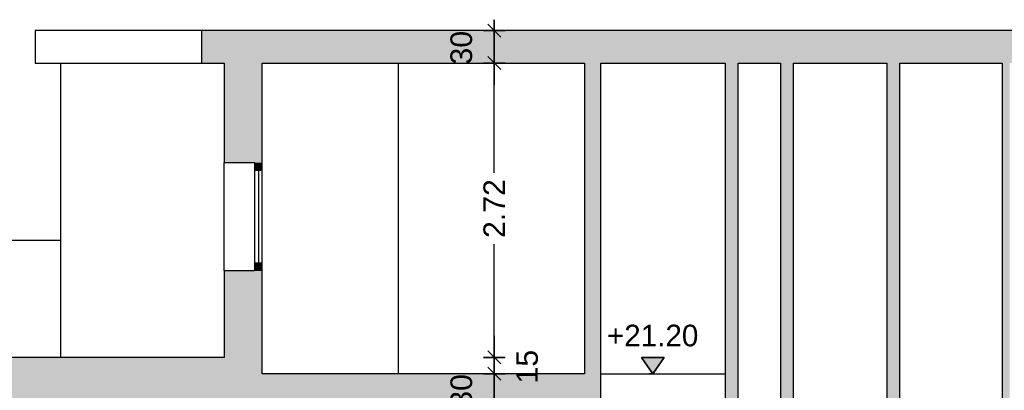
# Model space of a CAD drawing. Header units: metres. Extents: x -1 to 430, y -65 to 31.
# Tile 41 of 69: x 238.22 to 247.32, y -33.89 to -30.47. Entities that reach past the tile are written whole.
import ezdxf

# ---------------------------------------------------------------- set-up
doc = ezdxf.new("R2010")
doc.units = ezdxf.units.M
doc.header["$PDMODE"] = 65
doc.linetypes.add('CONTINUA', pattern=[0])
doc.linetypes.add('PUNKT', pattern=[6.35, 0, -6.35])
doc.layers.add('+++++ CÀLCUL SECCIÓ G', color=7, linetype='CONTINUA', lineweight=25)
doc.layers.add('COTES SECCIÓ G', color=7, linetype='CONTINUA', lineweight=25)
doc.styles.add('ARIAL', font='arial.ttf')
doc.dimstyles.new('DIMSTYLE_4', dxfattribs={"dimtxt": 0.2, "dimasz": 0.2, "dimexe": 0, "dimexo": 1e-06, "dimgap": 0.1, "dimtad": 2, "dimdec": 0, "dimlfac": 100, "dimrnd": 1, "dimzin": 4, "dimdsep": 46, "dimtxsty": 'ARIAL', "dimblk1": 'ALL_ML_STRICH', "dimblk2": 'ALL_ML_STRICH', "dimsah": 1, "dimcen": 0, "dimse1": 1, "dimse2": 1, "dimclrd": 2, "dimclre": 2, "dimclrt": 2, "dimadec": 0, "dimazin": 0, "dimtfac": 1, "dimtdec": 0, "dimtix": 1, "dimtmove": 2, "dimatfit": 3, "dimfxl": 0, "dimtvp": 1.2, "dimtzin": 0, "dimlwd": 0, "dimlwe": 35, "dimarcsym": 0})
doc.dimstyles.new('DIMSTYLE_5', dxfattribs={"dimtxt": 0.2, "dimasz": 0.2, "dimexe": 0, "dimexo": 1e-06, "dimgap": 0.1, "dimtad": 0, "dimrnd": 0.01, "dimzin": 4, "dimdsep": 46, "dimtxsty": 'ARIAL', "dimblk1": 'ALL_ML_STRICH', "dimblk2": 'ALL_ML_STRICH', "dimsah": 1, "dimcen": 0, "dimse1": 1, "dimse2": 1, "dimclrd": 2, "dimclre": 2, "dimclrt": 2, "dimadec": 0, "dimazin": 0, "dimtfac": 1, "dimtdec": 0, "dimtix": 1, "dimtmove": 2, "dimatfit": 3, "dimfxl": 0, "dimtzin": 0, "dimlwd": 0, "dimlwe": 35, "dimarcsym": 0})
doc.dimstyles.new('DIMSTYLE_7', dxfattribs={"dimtxt": 0.2, "dimasz": 0.2, "dimexe": 0, "dimexo": 1e-06, "dimgap": 0.1, "dimtad": 0, "dimdec": 0, "dimlfac": 100, "dimrnd": 1, "dimzin": 4, "dimdsep": 46, "dimtxsty": 'ARIAL', "dimblk1": 'ALL_ML_STRICH', "dimblk2": 'ALL_ML_STRICH', "dimsah": 1, "dimcen": 0, "dimse1": 1, "dimse2": 1, "dimclrd": 2, "dimclre": 2, "dimclrt": 2, "dimadec": 0, "dimazin": 0, "dimtfac": 1, "dimtdec": 0, "dimtix": 1, "dimtmove": 2, "dimatfit": 3, "dimfxl": 0, "dimtvp": 1.2, "dimtzin": 0, "dimlwd": 0, "dimlwe": 35, "dimarcsym": 0})
pattern_1 = [(90, (-0.105, 0.105), (-0.0525, 0.0525), [0.0525, -0.0525]), (180, (-0.105, 0.105), (-0.0525, -0.0525), [0.0525, -0.0525])]

# ---------------------------------------------------------------- blocks, each defined once
blk = doc.blocks.new('ALL_ML_STRICH')
at = {"color": 0, "linetype": 'ByBlock', "lineweight": -2}
for p, q in [((0, -0.5), (0, 0.5)), ((-1, 0), (0.5, 0)), ((-0.3, -0.3), (0.3, 0.3))]:
    blk.add_line(p, q, dxfattribs=at)
blk = doc.blocks.new('*D59')
at = {"layer": 'COTES SECCIÓ G', "color": 2, "linetype": 'CONTINUA', "lineweight": -2, "transparency": 33554687}
blk.add_line((242.61, -34.04), (242.61, -33.74), dxfattribs=at)
at = {"layer": 'DEFPOINTS', "color": 2, "linetype": 'CONTINUA', "lineweight": 35, "transparency": 33554687}
for p in [(245.7808, -33.74), (242.61, -34.04), (245.7808, -34.04)]:
    blk.add_point(p, dxfattribs=at)
at = {"layer": 'COTES SECCIÓ G', "color": 2, "linetype": 'CONTINUA', "lineweight": 35, "transparency": 33554687, "xscale": 0.2, "yscale": 0.2, "zscale": 0.2}
for p, rotation in [((242.61, -33.74), 90), ((242.61, -34.04), 270)]:
    blk.add_blockref('ALL_ML_STRICH', p, dxfattribs=dict(at, rotation=rotation))
at = {"layer": 'COTES SECCIÓ G', "color": 2, "linetype": 'CONTINUA', "lineweight": 35, "transparency": 33554687, "insert": (242.3064, -33.8987), "char_height": 0.2, "width": 0.4, "attachment_point": 5, "rotation": 90, "style": 'ARIAL'}
blk.add_mtext('\\A1;{30}', dxfattribs=at)
blk = doc.blocks.new('*D60')
at = {"layer": 'COTES SECCIÓ G', "color": 2, "linetype": 'CONTINUA', "lineweight": -2, "transparency": 33554687}
blk.add_line((242.61, -33.74), (242.61, -33.59), dxfattribs=at)
at = {"layer": 'DEFPOINTS', "color": 2, "linetype": 'CONTINUA', "lineweight": 35, "transparency": 33554687}
for p in [(242.6158, -33.59), (242.61, -33.74), (245.7808, -33.74)]:
    blk.add_point(p, dxfattribs=at)
at = {"layer": 'COTES SECCIÓ G', "color": 2, "linetype": 'CONTINUA', "lineweight": 35, "transparency": 33554687, "xscale": 0.2, "yscale": 0.2, "zscale": 0.2}
for p, rotation in [((242.61, -33.59), 90), ((242.61, -33.74), 270)]:
    blk.add_blockref('ALL_ML_STRICH', p, dxfattribs=dict(at, rotation=rotation))
at = {"layer": 'COTES SECCIÓ G', "color": 2, "linetype": 'CONTINUA', "lineweight": 35, "transparency": 33554687, "insert": (242.9142, -33.6748), "char_height": 0.2, "width": 0.4, "attachment_point": 5, "rotation": 90, "style": 'ARIAL'}
blk.add_mtext('\\A1;{15}', dxfattribs=at)
blk = doc.blocks.new('*D61')
at = {"layer": 'COTES SECCIÓ G', "color": 2, "linetype": 'CONTINUA', "lineweight": -2, "transparency": 33554687}
for p, q in [((242.61, -31.8845), (242.61, -30.87)), ((242.61, -33.59), (242.61, -32.5445))]:
    blk.add_line(p, q, dxfattribs=at)
at = {"layer": 'DEFPOINTS', "color": 2, "linetype": 'CONTINUA', "lineweight": 35, "transparency": 33554687}
for p in [(243.984, -30.87), (242.61, -33.59), (242.6158, -33.59)]:
    blk.add_point(p, dxfattribs=at)
at = {"layer": 'COTES SECCIÓ G', "color": 2, "linetype": 'CONTINUA', "lineweight": 35, "transparency": 33554687, "xscale": 0.2, "yscale": 0.2, "zscale": 0.2}
for p, rotation in [((242.61, -30.87), 90), ((242.61, -33.59), 270)]:
    blk.add_blockref('ALL_ML_STRICH', p, dxfattribs=dict(at, rotation=rotation))
at = {"layer": 'COTES SECCIÓ G', "color": 2, "linetype": 'CONTINUA', "lineweight": 35, "transparency": 33554687, "insert": (242.61, -32.2145), "char_height": 0.2, "width": 0.8, "attachment_point": 5, "rotation": 90, "style": 'ARIAL'}
blk.add_mtext('\\A1;{\\A1;{2.72\\H0.132000;\\S^ ;}}', dxfattribs=at)
blk = doc.blocks.new('*D62')
at = {"layer": 'COTES SECCIÓ G', "color": 2, "linetype": 'CONTINUA', "lineweight": -2, "transparency": 33554687}
blk.add_line((242.61, -30.87), (242.61, -30.57), dxfattribs=at)
at = {"layer": 'DEFPOINTS', "color": 2, "linetype": 'CONTINUA', "lineweight": 35, "transparency": 33554687}
for p in [(244.2276, -30.57), (242.61, -30.87), (243.984, -30.87)]:
    blk.add_point(p, dxfattribs=at)
at = {"layer": 'COTES SECCIÓ G', "color": 2, "linetype": 'CONTINUA', "lineweight": 35, "transparency": 33554687, "xscale": 0.2, "yscale": 0.2, "zscale": 0.2}
for p, rotation in [((242.61, -30.57), 90), ((242.61, -30.87), 270)]:
    blk.add_blockref('ALL_ML_STRICH', p, dxfattribs=dict(at, rotation=rotation))
at = {"layer": 'COTES SECCIÓ G', "color": 2, "linetype": 'CONTINUA', "lineweight": 35, "transparency": 33554687, "insert": (242.3064, -30.7287), "char_height": 0.2, "width": 0.4, "attachment_point": 5, "rotation": 90, "style": 'ARIAL'}
blk.add_mtext('\\A1;{30}', dxfattribs=at)
blk = doc.blocks.new('COMPLEX_ELEVATIONDIM_1')
at = {"layer": 'COTES SECCIÓ G', "linetype": 'CONTINUA', "lineweight": 35, "transparency": 33554687}
blk.add_hatch(color=2, dxfattribs=at).paths.add_polyline_path([(244.181, -33.59), (243.971, -33.59), (244.076, -33.74)])
at = {"layer": 'COTES SECCIÓ G', "color": 2, "linetype": 'CONTINUA', "lineweight": 35, "transparency": 33554687}
for p, q in [((244.181, -33.59), (243.971, -33.59)), ((243.971, -33.59), (244.076, -33.74)), ((244.076, -33.74), (244.181, -33.59)), ((244.076, -33.74), (244.076, -33.74)), ((244.076, -33.74), (244.076, -33.74)), ((244.076, -33.74), (244.076, -33.74)), ((244.076, -33.74), (244.076, -33.74))]:
    blk.add_line(p, q, dxfattribs=at)
at = {"layer": 'COTES SECCIÓ G', "color": 2, "linetype": 'PUNKT', "lineweight": 35, "transparency": 33554687}
blk.add_line((244.076, -33.74), (244.043, -33.74), dxfattribs=at)
at = {"layer": 'COTES SECCIÓ G', "color": 2, "linetype": 'CONTINUA', "lineweight": 35, "transparency": 33554687, "insert": (243.6515, -33.49), "char_height": 0.2, "width": 0.959932, "attachment_point": 7, "style": 'ARIAL'}
blk.add_mtext('\\W0.98;+21.20', dxfattribs=at)

msp = doc.modelspace()

# ---------------------------------------------------------------- hatches: boundary and pattern name
at = {"layer": '+++++ CÀLCUL SECCIÓ G', "linetype": 'CONTINUA', "lineweight": 25, "true_color": 0xababab, "transparency": 33554687}
for points in [[(254.2757, -30.57), (239.9056, -30.57), (239.9056, -30.87), (254.2757, -30.87)], [(243.5949, -34.04), (243.5949, -33.74), (233.724, -33.74), (233.724, -34.04)]]:
    msp.add_hatch(color=253, dxfattribs=at).paths.add_polyline_path(points)
at = {"layer": '+++++ CÀLCUL SECCIÓ G', "linetype": 'CONTINUA', "lineweight": 25, "true_color": 0xa0a0a0, "transparency": 33554687}
for points in [[(240.4647, -31.79), (240.4647, -30.87), (240.1147, -30.87), (240.1147, -31.79)], [(243.5948, -30.87), (243.4448, -30.87), (243.4448, -33.74), (243.5948, -33.74)], [(240.1147, -33.74), (240.4647, -33.74), (240.4647, -32.79), (240.1147, -32.79)]]:
    msp.add_hatch(color=253, dxfattribs=at).paths.add_polyline_path(points)
at = {"layer": '+++++ CÀLCUL SECCIÓ G', "linetype": 'CONTINUA', "lineweight": 18, "transparency": 33554687}
for points in [[(244.7943, -30.87), (244.7443, -30.87), (244.7443, -55.01), (244.7943, -55.01)], [(245.3743, -30.87), (245.3243, -30.87), (245.3243, -55.01), (245.3743, -55.01)], [(246.3592, -30.87), (246.3092, -30.87), (246.3092, -55.01), (246.3592, -55.01)]]:
    msp.add_hatch(color=40, dxfattribs=at).paths.add_polyline_path(points)
h = msp.add_hatch(dxfattribs=at)
h.set_pattern_fill('TRAMA', color=40, scale=0.0525, angle=90, style=0, pattern_type=2)
h.set_pattern_definition(pattern_1)
h.paths.add_polyline_path([(244.8643, -30.87), (244.7943, -30.87), (244.7943, -55.01), (244.8643, -55.01)], flags=0)
h = msp.add_hatch(dxfattribs=at)
h.set_pattern_fill('TRAMA', color=40, scale=0.0525, angle=90, style=0, pattern_type=2)
h.set_pattern_definition(pattern_1)
h.paths.add_polyline_path([(245.3243, -30.87), (245.2543, -30.87), (245.2543, -55.01), (245.3243, -55.01)], flags=0)
h = msp.add_hatch(dxfattribs=at)
h.set_pattern_fill('TRAMA', color=40, scale=0.0525, angle=90, style=0, pattern_type=2)
h.set_pattern_definition(pattern_1)
h.paths.add_polyline_path([(246.3092, -30.87), (246.2392, -30.87), (246.2392, -55.01), (246.3092, -55.01)], flags=0)
h = msp.add_hatch(dxfattribs=at)
h.set_pattern_fill('TRAMA', color=40, scale=0.0525, angle=90, style=0, pattern_type=2)
h.set_pattern_definition(pattern_1)
h.paths.add_polyline_path([(247.3748, -30.87), (247.3048, -30.87), (247.3048, -55.01), (247.3748, -55.01)], flags=0)
at = {"layer": '+++++ CÀLCUL SECCIÓ G', "linetype": 'CONTINUA', "lineweight": 25, "true_color": 0x656565, "transparency": 33554687}
for points in [[(240.4647, -31.86), (240.4647, -31.79), (240.3947, -31.79), (240.3947, -31.86)], [(240.4647, -32.79), (240.4647, -32.72), (240.3947, -32.72), (240.3947, -32.79)]]:
    msp.add_hatch(color=251, dxfattribs=at).paths.add_polyline_path(points)
at = {"layer": '+++++ CÀLCUL SECCIÓ G', "linetype": 'CONTINUA', "lineweight": 25, "transparency": 33554687}
msp.add_hatch(color=32, dxfattribs=at).paths.add_polyline_path([(233.5281, -33.59), (233.5281, -33.74), (240.1147, -33.74), (240.1147, -33.59)])

# ---------------------------------------------------------------- linework, layer by layer
at = {"layer": '+++++ CÀLCUL SECCIÓ G', "color": 7, "linetype": 'CONTINUA', "lineweight": 25, "transparency": 33554687}
for p, q in [((238.3657, -30.57), (238.3657, -30.87)), ((239.9057, -30.57), (238.3657, -30.57)), ((239.9056, -30.57), (239.9056, -30.87)), ((254.2757, -30.57), (239.9056, -30.57)), ((238.3657, -30.87), (239.9057, -30.87)), ((238.6048, -32.51), (238.6048, -30.87)), ((238.6048, -33.59), (238.6048, -30.87)), ((239.9056, -30.87), (240.1147, -30.87)), ((240.1147, -30.87), (240.1147, -31.79)), ((240.4647, -31.79), (240.4647, -30.87)), ((240.4647, -30.87), (243.4448, -30.87)), ((241.7248, -33.74), (241.7248, -30.87)), ((243.4448, -30.87), (243.4448, -33.74)), ((243.5948, -33.74), (243.5948, -30.87)), ((243.5948, -30.87), (244.7443, -30.87)), ((244.7443, -30.87), (244.7443, -34.2597)), ((244.8643, -55.01), (244.8643, -30.87)), ((244.8643, -30.87), (245.2543, -30.87)), ((245.2543, -30.87), (245.2543, -55.01)), ((245.3743, -55.01), (245.3743, -30.87)), ((245.3743, -30.87), (246.2392, -30.87)), ((246.2392, -30.87), (246.2392, -55.01)), ((246.3592, -55.01), (246.3592, -30.87)), ((246.3592, -30.87), (247.3048, -30.87)), ((247.3048, -30.87), (247.3048, -53.7891)), ((240.1147, -32.79), (240.1147, -31.79)), ((240.1147, -31.79), (240.3947, -31.79)), ((240.3947, -31.79), (240.3947, -31.86)), ((240.4647, -31.86), (240.4647, -31.79)), ((240.3947, -31.86), (240.3947, -32.72)), ((240.3947, -31.86), (240.4647, -31.86)), ((240.4297, -31.86), (240.4297, -32.72)), ((240.4647, -32.72), (240.4647, -31.86)), ((238.6048, -32.51), (233.8007, -32.51)), ((238.6048, -33.59), (238.6048, -32.51)), ((240.3947, -32.72), (240.3947, -32.79)), ((240.4647, -32.72), (240.3947, -32.72)), ((240.4647, -32.79), (240.4647, -32.72)), ((240.1147, -32.79), (240.1147, -33.59)), ((240.3947, -32.79), (240.1147, -32.79)), ((240.4647, -33.74), (240.4647, -32.79)), ((240.1147, -33.59), (233.5281, -33.59)), ((243.4448, -33.74), (240.4647, -33.74)), ((243.5949, -34.04), (243.5949, -33.74)), ((243.5949, -33.74), (244.7443, -33.74))]:
    msp.add_line(p, q, dxfattribs=at)

# ---------------------------------------------------------------- block references
at = {"layer": 'COTES SECCIÓ G', "color": 2, "linetype": 'CONTINUA', "lineweight": 35, "transparency": 33554687}
msp.add_blockref('COMPLEX_ELEVATIONDIM_1', (0, 0), dxfattribs=at)

# ---------------------------------------------------------------- dimensions: what is measured, and where the dimension line sits
for base, p1, p2, dimstyle, picture, middle in [((242.61, -30.57), (243.984, -30.87), (244.2276, -30.57), 'DIMSTYLE_4', '*D62', (242.3064, -30.7287)), ((242.61, -30.87), (242.6158, -33.59), (243.984, -30.87), 'DIMSTYLE_5', '*D61', (242.61, -32.2145)), ((242.61, -33.59), (245.7808, -33.74), (242.6158, -33.59), 'DIMSTYLE_7', '*D60', (242.9142, -33.6748)), ((242.61, -33.74), (245.7808, -34.04), (245.7808, -33.74), 'DIMSTYLE_4', '*D59', (242.3064, -33.8987))]:
    dim = msp.add_linear_dim(base=base, p1=p1, p2=p2, angle=90, dimstyle=dimstyle, override={"dimpost": '<>', "dimclrd": 2, "dimclre": 2, "dimclrt": 2, "dimlwd": 0, "dimlwe": 35}, dxfattribs=at)
    dim.commit()
    dim.dimension.update_dxf_attribs({"geometry": picture, "text_midpoint": middle, "dimtype": 160})

doc.saveas('drawing.dxf')
